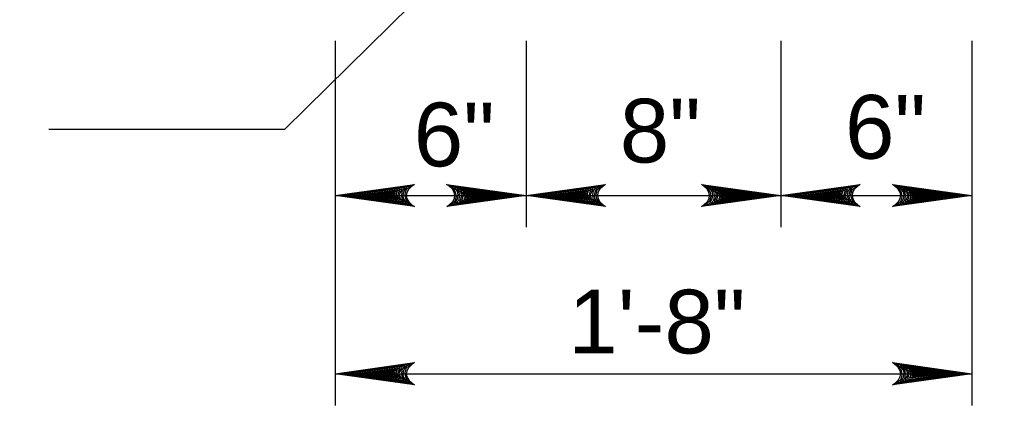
# Model space of a CAD drawing. Extents: x -217 to 423, y -193 to 255.
# Tile 15 of 39: x 73 to 104, y 13 to 26. Entities that reach past the tile are written whole.
import ezdxf

# ---------------------------------------------------------------- set-up
doc = ezdxf.new("R2010")
doc.units = 0
doc.header["$MEASUREMENT"] = 0
for name, color, linetype, lineweight in [('Level 1', 253, 'Continuous', 18), ('S-Anno-Dims', 33, 'Continuous', 35), ('S-Anno-Text', 53, 'Continuous', 25)]:
    doc.layers.add(name, color=color, linetype=linetype, lineweight=lineweight)
doc.styles.add('NOTES', font='romans.shx')

# ---------------------------------------------------------------- blocks, each defined once
blk = doc.blocks.new('LARROW')
at = {"color": 0, "linetype": 'ByBlock', "lineweight": -2, "flags": 128}
blk.add_lwpolyline([(-4.925, 0.713), (0, 0), (-4.921, -0.713), (-4.768, -0.594), (-4.551, -0.382), (-4.445, -0.185), (-4.417, 0), (-4.457, 0.209), (-4.571, 0.413), (-4.791, 0.614), (-4.925, 0.713), (-0.146, 0.008), (-4.764, -0.665), (-4.622, -0.559), (-4.394, -0.343), (-4.319, -0.063), (-4.37, 0.217), (-4.504, 0.409), (-4.665, 0.567), (-4.776, 0.654), (-0.406, 0.008), (-4.555, -0.587), (-4.409, -0.492), (-4.335, -0.37), (-4.252, -0.213), (-4.209, 0.008), (-4.232, 0.189), (-4.319, 0.331), (-4.496, 0.445), (-4.614, 0.583), (-0.709, 0.008), (-4.327, -0.5), (-4.165, -0.299), (-4.118, -0.055), (-4.142, 0.217), (-4.453, 0.512), (-1.047, 0.024), (-4.118, -0.406), (-4.075, -0.264), (-3.98, -0.035), (-4.039, 0.209), (-4.283, 0.425), (-1.358, 0.024), (-4.008, -0.315), (-3.921, -0.142), (-3.882, 0.043), (-4.067, 0.331), (-1.728, 0.024), (-3.846, -0.236), (-3.787, -0.106), (-3.772, 0.043), (-3.921, 0.252), (-2.169, 0.024), (-3.713, -0.15), (-3.669, 0.051), (-3.811, 0.173), (-2.531, 0.024), (-3.61, -0.091), (-3.634, 0.102), (-2.902, 0.024), (-3.567, -0.028), (-3.587, 0.031), (-3.358, 0.031)], dxfattribs=at)

msp = doc.modelspace()

# ---------------------------------------------------------------- linework, layer by layer
at = {"layer": 'Level 1', "color": 214, "linetype": 'Continuous', "lineweight": 25}
msp.add_3dface([(-216.672, -192.74), (423.328, -192.74), (423.328, 255.26), (-216.672, 255.26)], dxfattribs=at)
msp.add_3dface([(-216.672, -192.74), (423.328, -192.74), (423.328, 255.26), (-216.672, 255.26)], dxfattribs=at)
msp.add_3dface([(-216.672, -192.74), (423.328, -192.74), (423.328, 255.26), (-216.672, 255.26)], dxfattribs=at)
msp.add_3dface([(-216.672, -192.74), (423.328, -192.74), (423.328, 255.26), (-216.672, 255.26)], dxfattribs=at)
msp.add_3dface([(-216.672, -192.74), (423.328, -192.74), (423.328, 255.26), (-216.672, 255.26)], dxfattribs=at)
at = {"layer": 'S-Anno-Dims', "lineweight": 25}
for p, q in [((82.859, 25.163), (82.859, 13.72)), ((82.859, 25.163), (82.859, 19.315)), ((88.859, 25.163), (88.859, 19.315)), ((96.859, 25.163), (96.859, 19.315)), ((102.859, 25.163), (102.859, 13.72)), ((102.859, 25.163), (102.859, 19.315)), ((82.859, 20.313), (88.859, 20.313)), ((88.859, 20.313), (96.859, 20.313)), ((96.859, 20.313), (102.859, 20.313)), ((82.859, 14.718), (102.859, 14.718))]:
    msp.add_line(p, q, dxfattribs=at)
at = {"layer": 'S-Anno-Text', "lineweight": 25, "flags": 128}
msp.add_lwpolyline([(73.872, 22.395), (81.279, 22.395), (89.205, 30.203)], dxfattribs=at)

# ---------------------------------------------------------------- block references
at = {"layer": 'S-Anno-Dims', "lineweight": 25, "xscale": 0.5065787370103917, "yscale": 0.4901954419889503, "zscale": 0.03175, "rotation": 180}
for p in [(82.859, 20.313), (88.859, 20.313), (96.859, 20.313), (82.859, 14.718)]:
    msp.add_blockref('LARROW', p, dxfattribs=at)
at = {"layer": 'S-Anno-Dims', "lineweight": 25, "xscale": 0.5065787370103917, "yscale": 0.4901954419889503, "zscale": 0.03175}
for p in [(88.859, 20.313), (96.859, 20.313), (102.859, 20.313), (102.859, 14.718)]:
    msp.add_blockref('LARROW', p, dxfattribs=at)

# ---------------------------------------------------------------- texts
at = {"layer": 'S-Anno-Dims', "lineweight": 35, "char_height": 2, "attachment_point": 1, "line_spacing_factor": 0.73751, "style": 'NOTES'}
for s, insert in [('\\fArial|b0|i0|c0|p39;6"', (98.872, 23.467)), ('\\fArial|b0|i0|c0|p39;6"', (85.33, 23.227)), ('\\fArial|b0|i0|c0|p39;8"', (91.801, 23.347)), ('\\fArial|b0|i0|c0|p39;1\'-8"', (90.184, 17.355))]:
    msp.add_mtext(s, dxfattribs=dict(at, insert=insert))

doc.saveas('drawing.dxf')
